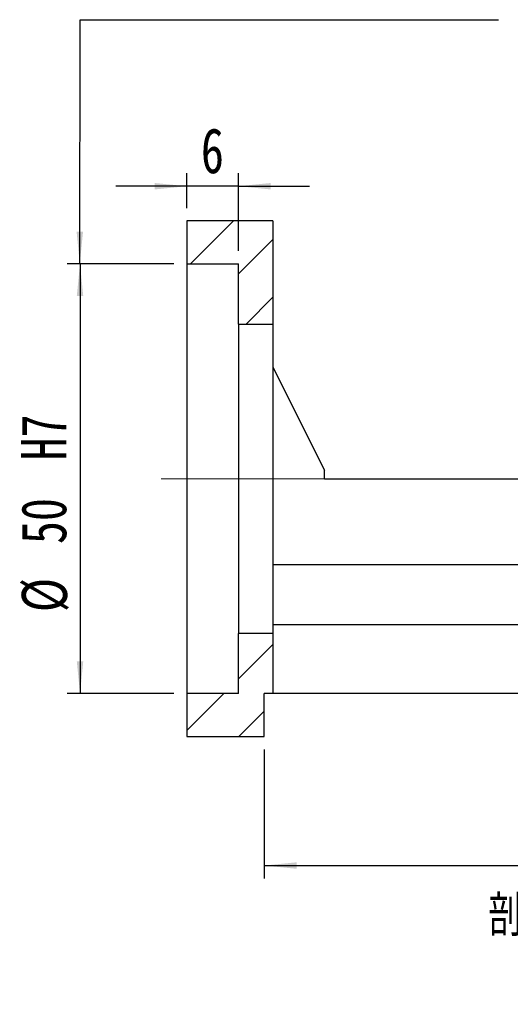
# Model space of a CAD drawing. Header units: millimetres. Extents: x 28 to 295, y 13 to 199.
# Tile 3 of 6: x 192 to 230, y 13 to 90. Entities that reach past the tile are written whole.
import ezdxf

# ---------------------------------------------------------------- set-up
doc = ezdxf.new("R2010")
doc.units = ezdxf.units.MM
doc.linetypes.add('CENTERX2', pattern=[20.32, 12.7, -2.54, 2.54, -2.54])
doc.layers.add('FORMAT', color=7, linetype='Continuous')
doc.styles.add('SLDTEXTSTYLE0', font='TXT', dxfattribs={"width": 0.75})
doc.styles.add('SLDTEXTSTYLE1', font='TXT', dxfattribs={"width": 0.75, "bigfont": 'bigfont'})
doc.dimstyles.new('SLDDIMSTYLE4', dxfattribs={"dimtxt": 3.5, "dimasz": 2.5, "dimexe": 0, "dimexo": 0.0625, "dimgap": 0.875, "dimtad": 1, "dimlfac": 1.5, "dimrnd": 1e-09, "dimzin": 12, "dimdsep": 46, "dimtxsty": 'SLDTEXTSTYLE0', "dimsah": 1, "dimcen": 0.09, "dimadec": 0, "dimazin": 3, "dimtfac": 1, "dimtofl": 0, "dimtmove": 0, "dimatfit": 3, "dimfxl": 0, "dimfrac": 2, "dimtolj": 1, "dimtzin": 12, "dimarcsym": 0})
doc.dimstyles.new('SLDDIMSTYLE5', dxfattribs={"dimtxt": 3.5, "dimasz": 2.5, "dimexe": 0, "dimexo": 0.0625, "dimgap": 0.875, "dimtad": 1, "dimlfac": 1.5, "dimrnd": 1e-09, "dimzin": 12, "dimdsep": 46, "dimtxsty": 'SLDTEXTSTYLE0', "dimsah": 1, "dimcen": 0.09, "dimadec": 0, "dimazin": 3, "dimtfac": 1, "dimtmove": 0, "dimatfit": 0, "dimfxl": 0, "dimfrac": 2, "dimtolj": 1, "dimtzin": 12, "dimarcsym": 0})
doc.dimstyles.new('SLDDIMSTYLE8', dxfattribs={"dimtxt": 3.5, "dimasz": 2.5, "dimexe": 0, "dimexo": 0.0625, "dimgap": 0.875, "dimtad": 1, "dimlfac": 1.5, "dimrnd": 1e-09, "dimzin": 12, "dimdsep": 46, "dimtxsty": 'SLDTEXTSTYLE0', "dimsah": 1, "dimcen": 0.09, "dimadec": 0, "dimazin": 3, "dimtfac": 1, "dimtofl": 0, "dimtmove": 0, "dimatfit": 3, "dimfxl": 0, "dimfrac": 2, "dimtolj": 1, "dimarcsym": 0})

# ---------------------------------------------------------------- blocks, each defined once
blk = doc.blocks.new('_D_18')
at = {"layer": 'FORMAT', "color": 7}
for p, q in [((260.438, 36.342), (260.438, 23.008)), ((211.105, 33.008), (211.105, 23.008)), ((211.105, 24.008), (260.438, 24.008))]:
    blk.add_line(p, q, dxfattribs=at)
for points in [[(211.105, 24.008), (213.605, 23.758), (213.605, 24.258)], [(260.438, 24.008), (257.938, 24.258), (257.938, 23.758)]]:
    blk.add_solid(points, dxfattribs=at)
at = {"layer": 'FORMAT', "color": 7, "insert": (234.093, 28.52), "char_height": 3.5, "attachment_point": 1, "style": 'SLDTEXTSTYLE0'}
blk.add_mtext('74', dxfattribs=at)
blk = doc.blocks.new('_D_20')
at = {"layer": 'FORMAT', "color": 7}
for p, q in [((205.105, 75.008), (205.105, 77.697)), ((209.105, 71.675), (209.105, 77.697)), ((205.105, 76.697), (199.605, 76.697)), ((209.105, 76.697), (205.105, 76.697)), ((209.105, 76.697), (214.605, 76.697))]:
    blk.add_line(p, q, dxfattribs=at)
for points in [[(205.105, 76.697), (202.605, 76.947), (202.605, 76.447)], [(209.105, 76.697), (211.605, 76.447), (211.605, 76.947)]]:
    blk.add_solid(points, dxfattribs=at)
at = {"layer": 'FORMAT', "color": 7, "insert": (206.191, 81.208), "char_height": 3.5, "attachment_point": 1, "style": 'SLDTEXTSTYLE0'}
blk.add_mtext('6', dxfattribs=at)
blk = doc.blocks.new('_D_21')
at = {"layer": 'FORMAT', "color": 7}
for p, q in [((204.105, 70.675), (195.825, 70.675)), ((196.825, 70.675), (196.825, 37.342)), ((204.105, 37.342), (195.825, 37.342))]:
    blk.add_line(p, q, dxfattribs=at)
for points in [[(196.825, 70.675), (196.575, 68.175), (197.075, 68.175)], [(196.825, 37.342), (197.075, 39.842), (196.575, 39.842)]]:
    blk.add_solid(points, dxfattribs=at)
at = {"layer": 'FORMAT', "color": 7, "char_height": 3.5, "attachment_point": 1, "rotation": 90, "style": 'SLDTEXTSTYLE0'}
for s, insert in [('H7', (192.259, 55.425)), ('50', (192.259, 48.941)), ('%%c', (192.313, 43.662))]:
    blk.add_mtext(s, dxfattribs=dict(at, insert=insert))

msp = doc.modelspace()

# ---------------------------------------------------------------- hatches: boundary and pattern name
at = {"layer": 'FORMAT', "linetype": 'Continuous', "lineweight": 18}
h = msp.add_hatch(dxfattribs=at)
h.set_pattern_fill('ANSI31', color=256, style=0)
h.paths.add_polyline_path([(211.7717, 66.0085), (211.7717, 74.0085), (205.1051, 74.0085), (205.1051, 70.6752), (209.1051, 70.6752), (209.1051, 66.0085)], flags=0)
h = msp.add_hatch(dxfattribs=at)
h.set_pattern_fill('ANSI31', color=256, style=0)
h.paths.add_polyline_path([(209.1051, 42.0085), (209.1051, 37.3418), (205.1051, 37.3418), (205.1051, 34.0085), (211.1051, 34.0085), (211.1051, 37.3418), (211.7717, 37.3418), (211.7717, 42.0085)], flags=0)

# ---------------------------------------------------------------- linework, layer by layer
at = {"color": 7, "linetype": 'Continuous', "lineweight": 25}
for p, q in [((205.1051, 74.0085), (205.1051, 70.6752)), ((211.7717, 74.0085), (205.1051, 74.0085)), ((211.7717, 74.0085), (211.7717, 66.0085)), ((205.1051, 70.6752), (209.1051, 70.6752)), ((205.1051, 70.6752), (205.1051, 37.3418)), ((209.1051, 66.0085), (209.1051, 70.6752)), ((209.1051, 66.0085), (211.7717, 66.0085)), ((209.1051, 66.0085), (209.1051, 42.0085)), ((211.7717, 66.0085), (211.7717, 42.0085)), ((211.7717, 62.6752), (215.7717, 54.6752)), ((215.7717, 54.0085), (215.7717, 54.6752)), ((215.7717, 54.0085), (237.3717, 54.0085)), ((237.3717, 47.3418), (211.7717, 47.3418)), ((211.7717, 42.0085), (209.1051, 42.0085)), ((209.1051, 37.3418), (209.1051, 42.0085)), ((241.1051, 42.6752), (211.7717, 42.6752)), ((211.7717, 42.0085), (211.7717, 37.3418)), ((205.1051, 37.3418), (205.1051, 34.0085)), ((209.1051, 37.3418), (205.1051, 37.3418)), ((211.1051, 34.0085), (211.1051, 37.3418)), ((211.7717, 37.3418), (211.1051, 37.3418)), ((245.1051, 37.3418), (211.7717, 37.3418)), ((205.1051, 34.0085), (211.1051, 34.0085))]:
    msp.add_line(p, q, dxfattribs=at)
at = {"layer": 'FORMAT', "color": 7}
for p, q in [((196.8054, 70.6752), (196.8467, 89.6133)), ((196.8467, 89.6133), (229.246, 89.6133))]:
    msp.add_line(p, q, dxfattribs=at)
at = {"layer": 'FORMAT', "color": 7, "linetype": 'CENTERX2', "lineweight": 18}
msp.add_line((203.1051, 54.0085), (261.8751, 54.0085), dxfattribs=at)
at = {"layer": 'FORMAT', "color": 7}
msp.add_solid([(196.8054, 70.6752), (197.0608, 73.1746), (196.5608, 73.1757)], dxfattribs=at)

# ---------------------------------------------------------------- texts
at = {"layer": 'FORMAT', "insert": (236.509, 21.7137), "char_height": 3.175, "attachment_point": 2, "style": 'SLDTEXTSTYLE1'}
msp.add_mtext('\\M+19655\\M+196CA\\M+19AA4 L-L', dxfattribs=at)

# ---------------------------------------------------------------- dimensions: what is measured, and where the dimension line sits
at = {"layer": 'FORMAT', "color": 7}
for base, p1, p2, dimstyle, picture, middle in [((205.1051, 76.6966), (209.1051, 70.6752), (205.1051, 74.0085), 'SLDDIMSTYLE5', '_D_20', (207.4839, 76.6966)), ((260.4384, 24.0085), (211.1051, 34.0085), (260.4384, 37.3418), 'SLDDIMSTYLE4', '_D_18', (236.6788, 24.0085))]:
    dim = msp.add_linear_dim(base=base, p1=p1, p2=p2, dimstyle=dimstyle, dxfattribs=at)
    dim.commit()
    dim.dimension.update_dxf_attribs({"geometry": picture, "text_midpoint": middle, "dimtype": 160})
dim = msp.add_linear_dim(base=(196.8246, 37.3418), p1=(205.1051, 70.6752), p2=(205.1051, 37.3418), angle=90, text='%%c<>H7', dimstyle='SLDDIMSTYLE8', dxfattribs=at)
dim.commit()
dim.dimension.update_dxf_attribs({"geometry": '_D_21', "text_midpoint": (196.8246, 52.4216), "dimtype": 160})

doc.saveas('drawing.dxf')
